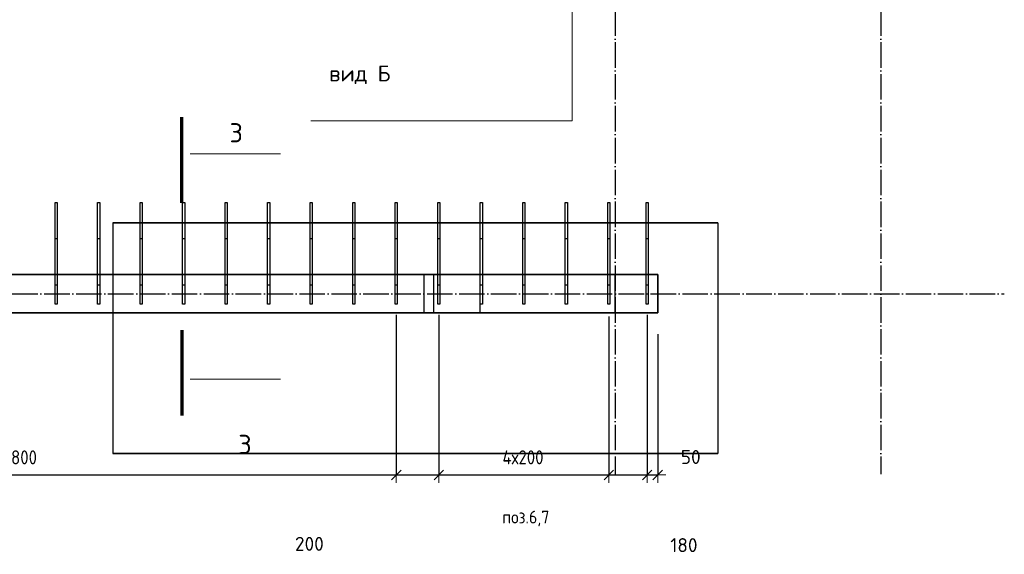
# Model space of a CAD drawing. Header units: millimetres. Extents: x 5077 to 50019, y 6526 to 90933.
# Tile 24 of 60: x 11099 to 15730, y 30473 to 32990. Entities that reach past the tile are written whole.
import ezdxf

# ---------------------------------------------------------------- set-up
doc = ezdxf.new("R2010")
doc.units = ezdxf.units.MM
doc.header["$PDMODE"] = 65
for name, pattern in [('______11', [150, 120, -15, 0, -15]), ('______5', [330, 240, -30, 30, -30]), ('________', [0])]:
    doc.linetypes.add(name, pattern=pattern)
for name, color, linetype, lineweight in [('Standard', 7, 'Continuous', 25), ('Арм.стержн. вертикальными 1', 22, 'Continuous', 35), ('Обозначение разреза_ общее', 7, 'Continuous', 25), ('Размерная линия_ общее', 7, 'Continuous', 13)]:
    doc.layers.add(name, color=color, linetype=linetype, lineweight=lineweight)
doc.layers.add('Осевая линия_ общее', color=7, linetype='______5', lineweight=13, true_color=0xa0a0a0)
doc.styles.add('ISOCPEUR', font='ISOCPEUR')
doc.dimstyles.new('DIMSTYLE_12', dxfattribs={"dimtxt": 66, "dimasz": 75, "dimexe": 0, "dimexo": 0, "dimgap": 33, "dimtad": 0, "dimdec": 0, "dimrnd": 5, "dimzin": 12, "dimdsep": 46, "dimtxsty": 'ISOCPEUR', "dimblk1": 'ALL_ML_STRICH', "dimblk2": 'ALL_ML_STRICH', "dimsah": 1, "dimcen": 0, "dimclrd": 7, "dimclre": 256, "dimclrt": 7, "dimadec": 0, "dimazin": 0, "dimtfac": 1, "dimtdec": 0, "dimtix": 1, "dimtmove": 2, "dimatfit": 3, "dimfxl": 0, "dimtvp": 1.2, "dimtzin": 0, "dimlwd": 0, "dimlwe": -3, "dimarcsym": 0})
doc.dimstyles.new('DIMSTYLE_15', dxfattribs={"dimtxt": 66, "dimasz": 75, "dimexe": 0, "dimexo": 0, "dimgap": 33, "dimtad": 0, "dimdec": 0, "dimrnd": 5, "dimzin": 12, "dimdsep": 46, "dimtxsty": 'ISOCPEUR', "dimblk1": 'ALL_ML_STRICH', "dimblk2": 'ALL_ML_STRICH', "dimsah": 1, "dimcen": 0, "dimclrd": 7, "dimclre": 256, "dimclrt": 7, "dimadec": 0, "dimazin": 0, "dimtfac": 1, "dimtdec": 0, "dimtix": 1, "dimtmove": 2, "dimatfit": 3, "dimfxl": 0, "dimtzin": 0, "dimlwd": 0, "dimlwe": -3, "dimarcsym": 0})
doc.dimstyles.new('DIMSTYLE_3', dxfattribs={"dimtxt": 66, "dimasz": 75, "dimexe": 0, "dimexo": 0, "dimgap": 33, "dimtad": 2, "dimdec": 0, "dimrnd": 5, "dimzin": 12, "dimdsep": 46, "dimtxsty": 'ISOCPEUR', "dimblk1": 'ALL_ML_STRICH', "dimblk2": 'ALL_ML_STRICH', "dimsah": 1, "dimcen": 0, "dimclrd": 7, "dimclre": 256, "dimclrt": 7, "dimadec": 0, "dimazin": 0, "dimtfac": 1, "dimtdec": 0, "dimtix": 1, "dimtmove": 2, "dimatfit": 3, "dimfxl": 0, "dimtvp": 1.2, "dimtzin": 0, "dimlwd": 0, "dimlwe": -3, "dimarcsym": 0})
doc.dimstyles.new('DIMSTYLE_9', dxfattribs={"dimtxt": 66, "dimasz": 75, "dimexe": 0, "dimexo": 0, "dimgap": 33, "dimtad": 2, "dimdec": 0, "dimrnd": 5, "dimzin": 12, "dimdsep": 46, "dimtxsty": 'ISOCPEUR', "dimblk1": 'ALL_ML_STRICH', "dimblk2": 'ALL_ML_STRICH', "dimsah": 1, "dimcen": 0, "dimclrd": 7, "dimclre": 256, "dimclrt": 7, "dimadec": 0, "dimazin": 0, "dimtfac": 1, "dimtdec": 0, "dimtix": 1, "dimtmove": 2, "dimatfit": 3, "dimfxl": 0, "dimtzin": 0, "dimlwd": 0, "dimlwe": -3, "dimarcsym": 0})

# ---------------------------------------------------------------- blocks, each defined once
blk = doc.blocks.new('СЛОЖНЫЙ_ОБЪЕКТ_1')
at = {"layer": 'Осевая линия_ общее', "color": 253, "linetype": '______11', "lineweight": -3, "true_color": 0xa0a0a0, "transparency": 33554687}
for p, q in [((13900, 41740), (13900, 30850)), ((15150, 41740), (15150, 30850)), ((5360, 31700), (15730, 31700))]:
    blk.add_line(p, q, dxfattribs=at)
blk = doc.blocks.new('ALL_ML_STRICH')
at = {"color": 0, "linetype": 'ByBlock', "lineweight": -2}
for p, q in [((-1, 0), (0.5, 0)), ((-0.3, -0.3), (0.3, 0.3)), ((0, -0.5), (0, 0.5))]:
    blk.add_line(p, q, dxfattribs=at)
blk = doc.blocks.new('*D150')
at = {"layer": 'DEFPOINTS', "color": 7, "linetype": 'Continuous', "lineweight": 13, "transparency": 33554687}
for p in [(9070, 31740), (12870, 31700), (9070, 30846.5)]:
    blk.add_point(p, dxfattribs=at)
at = {"layer": 'Размерная линия_ общее', "color": 253, "linetype": 'Continuous', "lineweight": -2, "true_color": 0xa0a0a0, "transparency": 33554687}
for p, q in [((9070, 31640), (9070, 30846.5)), ((12870, 31600), (12870, 30846.5))]:
    blk.add_line(p, q, dxfattribs=at)
at = {"layer": 'Размерная линия_ общее', "color": 7, "linetype": 'Continuous', "lineweight": -2, "transparency": 33554687}
blk.add_line((9070, 30846.5), (12870, 30846.5), dxfattribs=at)
at = {"layer": 'Размерная линия_ общее', "color": 7, "linetype": 'Continuous', "lineweight": 13, "transparency": 33554687, "xscale": 75, "yscale": 75, "zscale": 75, "rotation": 180}
blk.add_blockref('ALL_ML_STRICH', (9070, 30846.5), dxfattribs=at)
at = {"layer": 'Размерная линия_ общее', "color": 7, "linetype": 'Continuous', "lineweight": 13, "transparency": 33554687, "xscale": 75, "yscale": 75, "zscale": 75}
blk.add_blockref('ALL_ML_STRICH', (12870, 30846.5), dxfattribs=at)
at = {"layer": 'Размерная линия_ общее', "color": 7, "linetype": 'Continuous', "lineweight": 13, "transparency": 33554687, "insert": (10757.7, 30962.5), "char_height": 66, "width": 3.3, "attachment_point": 1, "line_spacing_factor": 0.60241, "style": 'ISOCPEUR'}
blk.add_mtext('\\W0.87;19х200=3800', dxfattribs=at)
blk = doc.blocks.new('*D151')
at = {"layer": 'DEFPOINTS', "color": 7, "linetype": 'Continuous', "lineweight": 13, "transparency": 33554687}
for p in [(12870, 31700), (13070, 31700), (12870, 30846.5)]:
    blk.add_point(p, dxfattribs=at)
at = {"layer": 'Размерная линия_ общее', "color": 253, "linetype": 'Continuous', "lineweight": -2, "true_color": 0xa0a0a0, "transparency": 33554687}
for p, q in [((12870, 31600), (12870, 30846.5)), ((13070, 31600), (13070, 30846.5))]:
    blk.add_line(p, q, dxfattribs=at)
at = {"layer": 'Размерная линия_ общее', "color": 7, "linetype": 'Continuous', "lineweight": -2, "transparency": 33554687}
blk.add_line((12870, 30846.5), (13070, 30846.5), dxfattribs=at)
at = {"layer": 'Размерная линия_ общее', "color": 7, "linetype": 'Continuous', "lineweight": 13, "transparency": 33554687, "xscale": 75, "yscale": 75, "zscale": 75, "rotation": 180}
blk.add_blockref('ALL_ML_STRICH', (12870, 30846.5), dxfattribs=at)
at = {"layer": 'Размерная линия_ общее', "color": 7, "linetype": 'Continuous', "lineweight": 13, "transparency": 33554687, "xscale": 75, "yscale": 75, "zscale": 75}
blk.add_blockref('ALL_ML_STRICH', (13070, 30846.5), dxfattribs=at)
at = {"layer": 'Размерная линия_ общее', "color": 7, "linetype": 'Continuous', "lineweight": 13, "transparency": 33554687, "insert": (12461.3, 30522.2), "char_height": 66, "width": 198, "attachment_point": 5, "style": 'ISOCPEUR'}
blk.add_mtext('\\A1;{200}', dxfattribs=at)
blk = doc.blocks.new('*D152')
at = {"layer": 'DEFPOINTS', "color": 7, "linetype": 'Continuous', "lineweight": 13, "transparency": 33554687}
for p in [(13070, 31700), (13870, 31692.5), (13070, 30846.5)]:
    blk.add_point(p, dxfattribs=at)
at = {"layer": 'Размерная линия_ общее', "color": 253, "linetype": 'Continuous', "lineweight": -2, "true_color": 0xa0a0a0, "transparency": 33554687}
for p, q in [((13070, 31600), (13070, 30846.5)), ((13870, 31592.5), (13870, 30846.5))]:
    blk.add_line(p, q, dxfattribs=at)
at = {"layer": 'Размерная линия_ общее', "color": 7, "linetype": 'Continuous', "lineweight": -2, "transparency": 33554687}
blk.add_line((13070, 30846.5), (13870, 30846.5), dxfattribs=at)
at = {"layer": 'Размерная линия_ общее', "color": 7, "linetype": 'Continuous', "lineweight": 13, "transparency": 33554687, "xscale": 75, "yscale": 75, "zscale": 75, "rotation": 180}
blk.add_blockref('ALL_ML_STRICH', (13070, 30846.5), dxfattribs=at)
at = {"layer": 'Размерная линия_ общее', "color": 7, "linetype": 'Continuous', "lineweight": 13, "transparency": 33554687, "xscale": 75, "yscale": 75, "zscale": 75}
blk.add_blockref('ALL_ML_STRICH', (13870, 30846.5), dxfattribs=at)
at = {"layer": 'Размерная линия_ общее', "color": 7, "linetype": 'Continuous', "lineweight": 13, "transparency": 33554687, "insert": (13369.6, 30962.5), "char_height": 66, "width": 3.3, "attachment_point": 1, "line_spacing_factor": 0.60241, "style": 'ISOCPEUR'}
blk.add_mtext('\\W0.87;4х200', dxfattribs=at)
blk = doc.blocks.new('*D153')
at = {"layer": 'DEFPOINTS', "color": 7, "linetype": 'Continuous', "lineweight": 13, "transparency": 33554687}
for p in [(13870, 31692.5), (14050, 31700), (13870, 30846.5)]:
    blk.add_point(p, dxfattribs=at)
at = {"layer": 'Размерная линия_ общее', "color": 253, "linetype": 'Continuous', "lineweight": -2, "true_color": 0xa0a0a0, "transparency": 33554687}
for p, q in [((13870, 31592.5), (13870, 30846.5)), ((14050, 31600), (14050, 30846.5))]:
    blk.add_line(p, q, dxfattribs=at)
at = {"layer": 'Размерная линия_ общее', "color": 7, "linetype": 'Continuous', "lineweight": -2, "transparency": 33554687}
blk.add_line((13870, 30846.5), (14050, 30846.5), dxfattribs=at)
at = {"layer": 'Размерная линия_ общее', "color": 7, "linetype": 'Continuous', "lineweight": 13, "transparency": 33554687, "xscale": 75, "yscale": 75, "zscale": 75, "rotation": 180}
blk.add_blockref('ALL_ML_STRICH', (13870, 30846.5), dxfattribs=at)
at = {"layer": 'Размерная линия_ общее', "color": 7, "linetype": 'Continuous', "lineweight": 13, "transparency": 33554687, "xscale": 75, "yscale": 75, "zscale": 75}
blk.add_blockref('ALL_ML_STRICH', (14050, 30846.5), dxfattribs=at)
at = {"layer": 'Размерная линия_ общее', "color": 7, "linetype": 'Continuous', "lineweight": 13, "transparency": 33554687, "insert": (14223, 30516.2), "char_height": 66, "width": 198, "attachment_point": 5, "style": 'ISOCPEUR'}
blk.add_mtext('\\A1;{180}', dxfattribs=at)
blk = doc.blocks.new('*D154')
at = {"layer": 'DEFPOINTS', "color": 7, "linetype": 'Continuous', "lineweight": 13, "transparency": 33554687}
for p in [(14050, 31700), (14100, 31610), (14050, 30846.5)]:
    blk.add_point(p, dxfattribs=at)
at = {"layer": 'Размерная линия_ общее', "color": 253, "linetype": 'Continuous', "lineweight": -2, "true_color": 0xa0a0a0, "transparency": 33554687}
for p, q in [((14050, 31600), (14050, 30846.5)), ((14100, 31510), (14100, 30846.5))]:
    blk.add_line(p, q, dxfattribs=at)
at = {"layer": 'Размерная линия_ общее', "color": 7, "linetype": 'Continuous', "lineweight": -2, "transparency": 33554687}
blk.add_line((14050, 30846.5), (14100, 30846.5), dxfattribs=at)
at = {"layer": 'Размерная линия_ общее', "color": 7, "linetype": 'Continuous', "lineweight": 13, "transparency": 33554687, "xscale": 75, "yscale": 75, "zscale": 75, "rotation": 180}
blk.add_blockref('ALL_ML_STRICH', (14050, 30846.5), dxfattribs=at)
at = {"layer": 'Размерная линия_ общее', "color": 7, "linetype": 'Continuous', "lineweight": 13, "transparency": 33554687, "xscale": 75, "yscale": 75, "zscale": 75}
blk.add_blockref('ALL_ML_STRICH', (14100, 30846.5), dxfattribs=at)
at = {"layer": 'Размерная линия_ общее', "color": 7, "linetype": 'Continuous', "lineweight": 13, "transparency": 33554687, "insert": (14255.1, 30931.1), "char_height": 66, "width": 132, "attachment_point": 5, "style": 'ISOCPEUR'}
blk.add_mtext('\\A1;{50}', dxfattribs=at)

msp = doc.modelspace()

# ---------------------------------------------------------------- linework, layer by layer
at = {"color": 52, "linetype": 'Continuous', "lineweight": -3, "transparency": 33554687}
for p, q in [((11537.3, 32033.3), (11537.3, 30947.5)), ((11537.3, 32033.3), (11537.3, 30947.5)), ((11537.3, 32033.3), (14382.3, 32033.3)), ((14382.3, 32033.3), (11537.3, 32033.3)), ((14382.3, 32033.3), (14382.3, 30947.5)), ((14382.3, 32033.3), (14382.3, 30947.5)), ((11537.3, 30947.5), (14382.3, 30947.5)), ((14382.3, 30947.5), (11537.3, 30947.5))]:
    msp.add_line(p, q, dxfattribs=at)
at = {"layer": 'Standard', "color": 7, "linetype": 'Continuous', "lineweight": 35, "transparency": 33554687}
for p, q in [((9000, 31790), (14100, 31790)), ((14100, 31790), (14100, 31610)), ((14100, 31610), (8320, 31610))]:
    msp.add_line(p, q, dxfattribs=at)
at = {"layer": 'Standard', "color": 253, "linetype": '________', "lineweight": 25, "true_color": 0xababab, "transparency": 33554687}
for p, q in [((13000, 31790), (13000, 31610)), ((13045, 31790), (13045, 31610)), ((13265, 31610), (13265, 31790)), ((13900, 31610), (13900, 31790))]:
    msp.add_line(p, q, dxfattribs=at)
at = {"layer": 'Арм.стержн. вертикальными 1', "color": 4, "linetype": 'Continuous', "lineweight": 25, "transparency": 33554687}
for points in [[(11265, 31740), (11265, 32130), (11275, 32130), (11275, 31740), (11265, 31740)], [(11465, 31740), (11465, 32130), (11475, 32130), (11475, 31740), (11465, 31740)], [(11665, 31740), (11665, 32130), (11675, 32130), (11675, 31740), (11665, 31740)], [(11865, 31740), (11865, 32130), (11875, 32130), (11875, 31740), (11865, 31740)], [(12065, 31740), (12065, 32130), (12075, 32130), (12075, 31740), (12065, 31740)], [(12265, 31740), (12265, 32130), (12275, 32130), (12275, 31740), (12265, 31740)], [(12465, 31740), (12465, 32130), (12475, 32130), (12475, 31740), (12465, 31740)], [(12665, 31740), (12665, 32130), (12675, 32130), (12675, 31740), (12665, 31740)], [(12865, 31740), (12865, 32130), (12875, 32130), (12875, 31740), (12865, 31740)], [(13065, 31740), (13065, 32130), (13075, 32130), (13075, 31740), (13065, 31740)], [(13265, 31740), (13265, 32130), (13275, 32130), (13275, 31740), (13265, 31740)], [(13465, 31740), (13465, 32130), (13475, 32130), (13475, 31740), (13465, 31740)], [(13665, 31740), (13665, 32130), (13675, 32130), (13675, 31740), (13665, 31740)], [(13865, 31740), (13865, 32130), (13875, 32130), (13875, 31740), (13865, 31740)], [(14045, 31740), (14045, 32130), (14055, 32130), (14055, 31740), (14045, 31740)], [(11265, 31650), (11265, 31960), (11275, 31960), (11275, 31650), (11265, 31650)], [(11465, 31650), (11465, 31960), (11475, 31960), (11475, 31650), (11465, 31650)], [(11665, 31650), (11665, 31960), (11675, 31960), (11675, 31650), (11665, 31650)], [(11865, 31650), (11865, 31960), (11875, 31960), (11875, 31650), (11865, 31650)], [(12065, 31650), (12065, 31960), (12075, 31960), (12075, 31650), (12065, 31650)], [(12265, 31650), (12265, 31960), (12275, 31960), (12275, 31650), (12265, 31650)], [(12465, 31650), (12465, 31960), (12475, 31960), (12475, 31650), (12465, 31650)], [(12665, 31650), (12665, 31960), (12675, 31960), (12675, 31650), (12665, 31650)], [(12865, 31650), (12865, 31960), (12875, 31960), (12875, 31650), (12865, 31650)], [(13065, 31650), (13065, 31960), (13075, 31960), (13075, 31650), (13065, 31650)], [(13265, 31650), (13265, 31960), (13275, 31960), (13275, 31650), (13265, 31650)], [(13465, 31650), (13465, 31960), (13475, 31960), (13475, 31650), (13465, 31650)], [(13665, 31650), (13665, 31960), (13675, 31960), (13675, 31650), (13665, 31650)], [(13865, 31650), (13865, 31960), (13875, 31960), (13875, 31650), (13865, 31650)], [(14045, 31650), (14045, 31960), (14055, 31960), (14055, 31650), (14045, 31650)]]:
    msp.add_lwpolyline(points, dxfattribs=at)
at = {"layer": 'Обозначение разреза_ общее', "color": 7, "linetype": 'Continuous', "lineweight": 70, "transparency": 33554687}
for p, q in [((11861.1, 32128.6), (11861.1, 32530.6)), ((11861.1, 31528.6), (11861.1, 31126.6))]:
    msp.add_line(p, q, dxfattribs=at)
at = {"layer": 'Обозначение разреза_ общее', "color": 7, "linetype": 'Continuous', "lineweight": 13, "transparency": 33554687}
for p, q in [((11901.1, 32359.3), (12325.1, 32359.3)), ((11901.1, 31297.9), (12325.1, 31297.9))]:
    msp.add_line(p, q, dxfattribs=at)
msp.add_lwpolyline([(12467.5, 32514.1), (13697.5, 32514.1), (13697.5, 33194.1)], dxfattribs=at)

# ---------------------------------------------------------------- block references
at = {"layer": 'Осевая линия_ общее', "color": 253, "linetype": '______11', "lineweight": -3, "true_color": 0xa0a0a0, "transparency": 33554687}
msp.add_blockref('СЛОЖНЫЙ_ОБЪЕКТ_1', (0, 0), dxfattribs=at)

# ---------------------------------------------------------------- texts
at = {"layer": 'Standard', "color": 7, "linetype": 'Continuous', "lineweight": 25, "transparency": 33554687, "insert": (13479.3, 30641.4), "char_height": 60, "width": 249.641, "attachment_point": 5, "style": 'ISOCPEUR'}
msp.add_mtext('\\A1;{\\fISOCPEUR|i0|b0;\\H60.000000;\\W0.909091;\\C7;поз.6,7}\\P', dxfattribs=at)
at = {"layer": 'Обозначение разреза_ общее', "color": 7, "linetype": 'Continuous', "lineweight": 13, "transparency": 33554687, "style": 'ISOCPEUR'}
for s, insert, char_height, width, attachment_point in [('\\A1;{\\fISOCPEUR|i0|b0;\\H75.000000;\\W1.000000;\\C7;вид Б}\\P', (12554.7, 32730.8), 75, 297.973, 4), ('\\A1;{\\fISOCPEUR|i0|b0;\\H90.000000;\\W1.000000;\\C7;3}\\P', (12085.6, 32412.7), 90, 98, 7), ('\\A1;{\\fISOCPEUR|i0|b0;\\H90.000000;\\W1.000000;\\C7;3}\\P', (12126.6, 30945.5), 90, 98, 7)]:
    msp.add_mtext(s, dxfattribs=dict(at, insert=insert, char_height=char_height, width=width, attachment_point=attachment_point))

# ---------------------------------------------------------------- dimensions: what is measured, and where the dimension line sits
at = {"layer": 'Размерная линия_ общее', "color": 7, "linetype": 'Continuous', "lineweight": 13, "transparency": 33554687}
for base, p1, p2, text, picture, middle in [((12870, 30846.5), (9070, 31640), (12870, 31600), '\\W0.87;19х200=3800', '*D150', (10970, 30879.5)), ((13870, 30846.5), (13070, 31600), (13870, 31592.5), '\\W0.87;4х200', '*D152', (13470, 30879.5))]:
    dim = msp.add_linear_dim(base=base, p1=p1, p2=p2, text=text, dimstyle='DIMSTYLE_9', override={"dimpost": '<>', "dimclrd": 7, "dimclre": 253, "dimclrt": 7, "dimlwd": 0, "dimlwe": 65533}, dxfattribs=at)
    dim.commit()
    dim.dimension.update_dxf_attribs({"geometry": picture, "text_midpoint": middle, "dimtype": 160})
for base, p1, p2, dimstyle, picture, middle in [((13070, 30846.5), (12870, 31600), (13070, 31600), 'DIMSTYLE_15', '*D151', (12461.3, 30522.2)), ((14050, 30846.5), (13870, 31592.5), (14050, 31600), 'DIMSTYLE_12', '*D153', (14223, 30516.2)), ((14100, 30846.5), (14050, 31600), (14100, 31510), 'DIMSTYLE_3', '*D154', (14255.1, 30931.1))]:
    dim = msp.add_linear_dim(base=base, p1=p1, p2=p2, dimstyle=dimstyle, override={"dimpost": '<>', "dimclrd": 7, "dimclre": 253, "dimclrt": 7, "dimlwd": 0, "dimlwe": 65533}, dxfattribs=at)
    dim.commit()
    dim.dimension.update_dxf_attribs({"geometry": picture, "text_midpoint": middle, "dimtype": 160})

doc.saveas('drawing.dxf')
